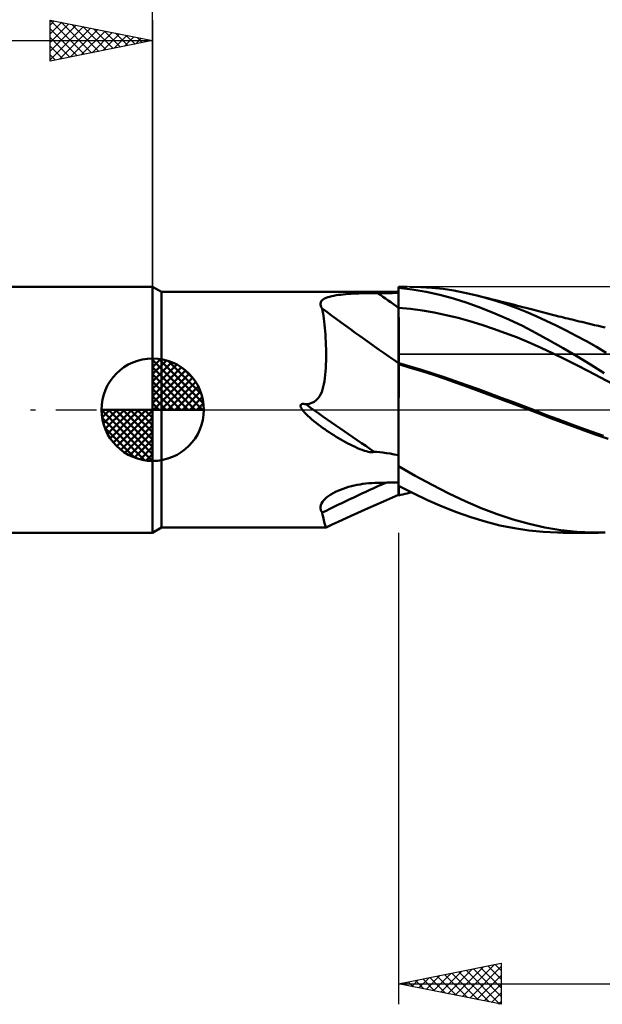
# Model space of a CAD drawing. Header units: millimetres. Extents: x -62 to 100, y -40 to 43.
# Tile 2 of 5: x -6 to 22, y -29 to 19. Entities that reach past the tile are written whole.
import ezdxf

# ---------------------------------------------------------------- set-up
doc = ezdxf.new("R2010")
doc.units = ezdxf.units.MM
doc.header["$LTSCALE"] = 4.95
doc.linetypes.add('LONGDASH_DASH', pattern=[0.85, 0.4, -0.2, 0.05, -0.2])
for name, color, linetype in [('1', 4, 'CONTINUOUS'), ('2', 7, 'CONTINUOUS'), ('4', 2, 'LONGDASH_DASH'), ('CUT', 1, 'CONTINUOUS'), ('NOCUT', 7, 'CONTINUOUS'), ('SK1', 4, 'CONTINUOUS'), ('SK2', 7, 'CONTINUOUS'), ('SK4', 2, 'LONGDASH_DASH')]:
    doc.layers.add(name, color=color, linetype=linetype)

msp = doc.modelspace()

# ---------------------------------------------------------------- linework, layer by layer
at = {"layer": '1', "color": 4, "linetype": 'CONTINUOUS', "lineweight": 50}
for p, q in [((0.433, 5.75), (0, 6)), ((0, -6), (0, 6)), ((12, 6), (12.424, 6)), ((12, 1.778), (12, 6)), ((12.67, 5.857), (12, 5.938)), ((12, 5.795), (12, 5.933)), ((12, 5.795), (12, 5.933)), ((12.001, 5.657), (12, 5.795)), ((12.001, 5.657), (12, 5.795)), ((13.09, 5.983), (12.551, 5.999)), ((13.343, 5.742), (12.67, 5.857)), ((13.63, 5.946), (13.09, 5.983)), ((14.168, 5.887), (13.63, 5.946)), ((14.701, 5.806), (14.168, 5.887)), ((15.225, 5.705), (14.701, 5.806)), ((0.433, 5.75), (12, 5.75)), ((0.433, -5.75), (0.433, 5.75)), ((8.199, 5.236), (8.226, 5.287)), ((8.226, 5.287), (8.266, 5.335)), ((8.266, 5.335), (8.32, 5.379)), ((8.32, 5.379), (8.385, 5.418)), ((8.385, 5.418), (8.461, 5.453)), ((8.461, 5.453), (8.545, 5.484)), ((8.545, 5.484), (8.637, 5.512)), ((8.637, 5.512), (8.736, 5.537)), ((8.736, 5.537), (8.841, 5.559)), ((8.841, 5.559), (8.95, 5.578)), ((8.95, 5.578), (9.064, 5.595)), ((9.064, 5.595), (9.18, 5.609)), ((9.18, 5.609), (9.299, 5.622)), ((9.299, 5.622), (9.421, 5.634)), ((9.421, 5.634), (9.545, 5.644)), ((9.545, 5.644), (9.671, 5.652)), ((9.671, 5.652), (9.799, 5.66)), ((9.799, 5.66), (9.928, 5.666)), ((9.928, 5.666), (10.058, 5.671)), ((10.058, 5.671), (10.189, 5.676)), ((10.189, 5.676), (10.32, 5.68)), ((10.32, 5.68), (10.453, 5.683)), ((10.453, 5.683), (10.586, 5.686)), ((10.586, 5.686), (10.72, 5.687)), ((10.72, 5.687), (10.854, 5.689)), ((10.854, 5.689), (10.988, 5.689)), ((10.988, 5.689), (11.132, 5.69)), ((11.132, 5.69), (11.277, 5.69)), ((11.277, 5.69), (11.422, 5.691)), ((11.422, 5.691), (11.566, 5.691)), ((11.566, 5.691), (11.711, 5.691)), ((11.711, 5.691), (11.855, 5.692)), ((11.855, 5.692), (12, 5.692)), ((12.001, 5.519), (12.001, 5.657)), ((12.001, 5.519), (12.001, 5.657)), ((12.002, 5.382), (12.001, 5.519)), ((12.002, 5.382), (12.001, 5.519)), ((12.002, 5.244), (12.002, 5.382)), ((12.002, 5.244), (12.002, 5.382)), ((14.013, 5.596), (13.343, 5.742)), ((14.681, 5.418), (14.013, 5.596)), ((15.345, 5.208), (14.681, 5.418)), ((15.752, 5.585), (15.225, 5.705)), ((16.248, 5.454), (15.752, 5.585)), ((15.903, 5.548), (15.752, 5.585)), ((16.055, 5.51), (15.903, 5.548)), ((16.207, 5.472), (16.055, 5.51)), ((16.359, 5.435), (16.207, 5.472)), ((16.744, 5.308), (16.248, 5.454)), ((16.51, 5.397), (16.359, 5.435)), ((16.662, 5.359), (16.51, 5.397)), ((16.814, 5.321), (16.662, 5.359)), ((17.242, 5.144), (16.744, 5.308)), ((16.966, 5.283), (16.814, 5.321)), ((17.116, 5.245), (16.966, 5.283)), ((8.186, 5.18), (8.199, 5.236)), ((8.188, 5.122), (8.186, 5.18)), ((8.203, 5.062), (8.188, 5.122)), ((8.23, 5), (8.203, 5.062)), ((8.269, 4.936), (8.23, 5)), ((8.293, 4.821), (8.269, 4.936)), ((8.315, 4.699), (8.293, 4.821)), ((12, 4.968), (12, 4.968)), ((12.001, 4.968), (12, 4.968)), ((12.001, 4.968), (12.001, 4.968)), ((12.002, 4.968), (12.001, 4.968)), ((12.003, 5.106), (12.002, 5.244)), ((12.003, 5.106), (12.002, 5.244)), ((12.003, 4.968), (12.002, 4.968)), ((12.002, 4.968), (12.002, 4.968)), ((12.003, 4.968), (12.003, 5.106)), ((12.003, 4.968), (12.003, 5.106)), ((12.004, 4.783), (12.003, 4.968)), ((12.004, 4.783), (12.003, 4.968)), ((12.582, 4.911), (12.003, 4.968)), ((13.162, 4.832), (12.582, 4.911)), ((13.741, 4.734), (13.162, 4.832)), ((16.014, 4.968), (15.345, 5.208)), ((16.693, 4.699), (16.014, 4.968)), ((17.252, 5.211), (17.116, 5.245)), ((17.739, 4.965), (17.242, 5.144)), ((17.389, 5.176), (17.252, 5.211)), ((17.525, 5.141), (17.389, 5.176)), ((17.661, 5.107), (17.525, 5.141)), ((17.798, 5.072), (17.661, 5.107)), ((18.231, 4.771), (17.739, 4.965)), ((17.934, 5.037), (17.798, 5.072)), ((18.071, 5.002), (17.934, 5.037)), ((18.207, 4.967), (18.071, 5.002)), ((18.341, 4.932), (18.207, 4.967)), ((18.475, 4.898), (18.341, 4.932)), ((18.597, 4.866), (18.475, 4.898)), ((18.719, 4.835), (18.597, 4.866)), ((18.84, 4.803), (18.719, 4.835)), ((18.962, 4.772), (18.84, 4.803)), ((8.335, 4.571), (8.315, 4.699)), ((8.355, 4.435), (8.335, 4.571)), ((8.372, 4.294), (8.355, 4.435)), ((12.004, 4.597), (12.004, 4.783)), ((12.004, 4.597), (12.004, 4.783)), ((12.005, 4.411), (12.004, 4.597)), ((12.005, 4.412), (12.004, 4.597)), ((12.005, 4.227), (12.005, 4.412)), ((12.005, 4.227), (12.005, 4.411)), ((14.321, 4.616), (13.741, 4.734)), ((14.9, 4.476), (14.321, 4.616)), ((15.48, 4.317), (14.9, 4.476)), ((17.373, 4.403), (16.693, 4.699)), ((18.048, 4.082), (17.373, 4.403)), ((18.716, 4.563), (18.231, 4.771)), ((19.202, 4.341), (18.716, 4.563)), ((19.084, 4.74), (18.962, 4.772)), ((19.205, 4.709), (19.084, 4.74)), ((19.69, 4.107), (19.202, 4.341)), ((19.327, 4.678), (19.205, 4.709)), ((19.448, 4.647), (19.327, 4.678)), ((19.637, 4.599), (19.448, 4.647)), ((19.825, 4.552), (19.637, 4.599)), ((19.934, 4.525), (19.825, 4.552)), ((20.042, 4.498), (19.934, 4.525)), ((20.15, 4.471), (20.042, 4.498)), ((20.258, 4.444), (20.15, 4.471)), ((20.366, 4.417), (20.258, 4.444)), ((20.474, 4.391), (20.366, 4.417)), ((20.582, 4.364), (20.474, 4.391)), ((20.69, 4.338), (20.582, 4.364)), ((20.816, 4.307), (20.69, 4.338)), ((8.389, 4.146), (8.372, 4.294)), ((8.404, 3.991), (8.389, 4.146)), ((8.417, 3.831), (8.404, 3.991)), ((12.006, 4.045), (12.005, 4.227)), ((12.006, 4.044), (12.005, 4.227)), ((12.006, 3.866), (12.006, 4.045)), ((12.006, 3.865), (12.006, 4.044)), ((12.007, 3.692), (12.006, 3.866)), ((12.007, 3.691), (12.006, 3.865)), ((16.059, 4.14), (15.48, 4.317)), ((16.639, 3.948), (16.059, 4.14)), ((17.218, 3.739), (16.639, 3.948)), ((18.711, 3.74), (18.048, 4.082)), ((20.18, 3.861), (19.69, 4.107)), ((20.671, 3.604), (20.18, 3.861)), ((20.941, 4.277), (20.816, 4.307)), ((21.067, 4.246), (20.941, 4.277)), ((21.193, 4.216), (21.067, 4.246)), ((21.377, 4.172), (21.193, 4.216)), ((21.562, 4.128), (21.377, 4.172)), ((21.747, 4.084), (21.562, 4.128)), ((21.931, 4.04), (21.747, 4.084)), ((22.085, 4.004), (21.931, 4.04)), ((8.429, 3.666), (8.417, 3.831)), ((8.44, 3.495), (8.429, 3.666)), ((8.448, 3.319), (8.44, 3.495)), ((12.007, 3.523), (12.007, 3.692)), ((12.007, 3.522), (12.007, 3.691)), ((12.007, 3.361), (12.007, 3.523)), ((12.007, 3.36), (12.007, 3.522)), ((17.798, 3.514), (17.218, 3.739)), ((18.377, 3.273), (17.798, 3.514)), ((19.372, 3.378), (18.711, 3.74)), ((20.037, 3), (19.372, 3.378)), ((21.162, 3.336), (20.671, 3.604)), ((8.455, 3.139), (8.448, 3.319)), ((8.46, 2.954), (8.455, 3.139)), ((8.463, 2.765), (8.46, 2.954)), ((12.008, 3.206), (12.007, 3.361)), ((12.008, 3.205), (12.007, 3.36)), ((12.008, 3.059), (12.008, 3.206)), ((12.008, 3.058), (12.008, 3.205)), ((12.008, 2.921), (12.008, 3.059)), ((12.008, 2.921), (12.008, 3.058)), ((12.009, 2.793), (12.008, 2.921)), ((12.009, 2.793), (12.008, 2.921)), ((18.957, 3.015), (18.377, 3.273)), ((19.536, 2.746), (18.957, 3.015)), ((20.702, 2.606), (20.037, 3)), ((21.652, 3.058), (21.162, 3.336)), ((22.135, 2.772), (21.652, 3.058)), ((8.461, 2.388), (8.463, 2.574)), ((8.463, 2.574), (8.463, 2.765)), ((12.008, 2.395), (12.009, 2.477)), ((12.008, 2.395), (12.009, 2.476)), ((12.009, 2.676), (12.009, 2.793)), ((12.009, 2.676), (12.009, 2.793)), ((12.009, 2.57), (12.009, 2.676)), ((12.009, 2.57), (12.009, 2.676)), ((12.009, 2.476), (12.009, 2.57)), ((12.009, 2.477), (12.009, 2.57)), ((20.116, 2.467), (19.536, 2.746)), ((20.695, 2.179), (20.116, 2.467)), ((21.368, 2.198), (20.702, 2.606)), ((8.436, 1.857), (8.447, 2.028)), ((8.447, 2.028), (8.455, 2.205)), ((8.455, 2.205), (8.461, 2.388)), ((12.001, 2.274), (12, 2.274)), ((12.001, 2.218), (12, 2.218)), ((12.003, 2.274), (12.001, 2.274)), ((12.004, 2.217), (12.001, 2.218)), ((12.004, 2.273), (12.003, 2.274)), ((12.005, 2.273), (12.004, 2.273)), ((12.005, 2.217), (12.004, 2.217)), ((12.007, 2.273), (12.005, 2.273)), ((12.007, 2.216), (12.005, 2.217)), ((12.008, 2.272), (12.007, 2.273)), ((12.008, 2.216), (12.007, 2.216)), ((12.007, 1.996), (12.008, 2.216)), ((12.007, 1.929), (12.008, 2.08)), ((12.007, 1.74), (12.007, 1.996)), ((12.007, 1.764), (12.007, 1.929)), ((12.008, 2.327), (12.008, 2.395)), ((12.008, 2.327), (12.008, 2.395)), ((12.008, 2.272), (12.008, 2.327)), ((12.008, 2.272), (12.008, 2.327)), ((12.563, 2.111), (12.008, 2.272)), ((12.008, 2.248), (12.008, 2.272)), ((12.008, 2.24), (12.008, 2.248)), ((12.008, 2.24), (12.008, 2.248)), ((12.008, 2.216), (12.008, 2.24)), ((12.572, 2.049), (12.008, 2.216)), ((12.008, 2.08), (12.008, 2.216)), ((13.118, 1.943), (12.563, 2.111)), ((13.139, 1.875), (12.572, 2.049)), ((13.672, 1.768), (13.118, 1.943)), ((21.275, 1.883), (20.695, 2.179)), ((22.032, 1.775), (21.368, 2.198)), ((8.383, 1.387), (8.404, 1.536)), ((8.404, 1.536), (8.422, 1.693)), ((8.422, 1.693), (8.436, 1.857)), ((12, 1.634), (12, 1.778)), ((12, 1.48), (12, 1.634)), ((12, 1.319), (12, 1.48)), ((12.005, 1.127), (12.006, 1.449)), ((12.006, 1.586), (12.007, 1.764)), ((12.006, 1.449), (12.007, 1.74)), ((12.006, 1.393), (12.006, 1.586)), ((13.705, 1.694), (13.139, 1.875)), ((14.227, 1.584), (13.672, 1.768)), ((14.266, 1.506), (13.705, 1.694)), ((14.782, 1.393), (14.227, 1.584)), ((14.817, 1.313), (14.266, 1.506)), ((21.854, 1.576), (21.275, 1.883)), ((22.434, 1.26), (21.854, 1.576)), ((8.248, 0.862), (8.29, 0.981)), ((8.29, 0.981), (8.326, 1.11)), ((8.326, 1.11), (8.357, 1.245)), ((8.357, 1.245), (8.383, 1.387)), ((12, 1.148), (12, 1.319)), ((12, 0.97), (12, 1.148)), ((12, 0.784), (12, 0.97)), ((12.005, 0.971), (12.006, 1.188)), ((12.005, 0.776), (12.005, 1.127)), ((12.005, 0.742), (12.005, 0.971)), ((12.006, 1.188), (12.006, 1.393)), ((15.337, 1.196), (14.782, 1.393)), ((15.368, 1.114), (14.817, 1.313)), ((15.892, 0.995), (15.337, 1.196)), ((15.928, 0.909), (15.368, 1.114)), ((16.447, 0.792), (15.892, 0.995)), ((7.974, 0.457), (8.061, 0.543)), ((8.061, 0.543), (8.136, 0.641)), ((8.136, 0.641), (8.197, 0.749)), ((8.197, 0.749), (8.248, 0.862)), ((12, 0.592), (12, 0.784)), ((12, 0.393), (12, 0.592)), ((12.004, 0.399), (12.005, 0.776)), ((12.004, 0.504), (12.005, 0.742)), ((12.004, 0.256), (12.004, 0.504)), ((16.5, 0.699), (15.928, 0.909)), ((17.002, 0.586), (16.447, 0.792)), ((17.074, 0.486), (16.5, 0.699)), ((17.556, 0.379), (17.002, 0.586)), ((17.646, 0.272), (17.074, 0.486)), ((7.215, 0.202), (7.217, 0.214)), ((7.215, 0.19), (7.215, 0.202)), ((7.216, 0.178), (7.215, 0.19)), ((7.218, 0.166), (7.216, 0.178)), ((7.217, 0.214), (7.22, 0.225)), ((7.221, 0.154), (7.218, 0.166)), ((7.22, 0.225), (7.225, 0.236)), ((7.225, 0.142), (7.221, 0.154)), ((7.225, 0.236), (7.232, 0.246)), ((7.229, 0.131), (7.225, 0.142)), ((7.233, 0.119), (7.229, 0.131)), ((7.232, 0.246), (7.24, 0.254)), ((7.238, 0.108), (7.233, 0.119)), ((7.244, 0.096), (7.238, 0.108)), ((7.24, 0.254), (7.25, 0.262)), ((7.25, 0.085), (7.244, 0.096)), ((7.25, 0.262), (7.26, 0.267)), ((7.256, 0.074), (7.25, 0.085)), ((7.262, 0.062), (7.256, 0.074)), ((7.26, 0.267), (7.271, 0.272)), ((7.269, 0.051), (7.262, 0.062)), ((7.276, 0.041), (7.269, 0.051)), ((7.271, 0.272), (7.283, 0.276)), ((7.283, 0.03), (7.276, 0.041)), ((7.283, 0.276), (7.295, 0.278)), ((7.289, 0.02), (7.283, 0.03)), ((7.296, 0.01), (7.289, 0.02)), ((7.295, 0.278), (7.307, 0.28)), ((7.303, 0), (7.296, 0.01)), ((7.355, -0.066), (7.303, 0)), ((7.307, 0.28), (7.319, 0.281)), ((7.319, 0.281), (7.331, 0.282)), ((7.331, 0.282), (7.344, 0.282)), ((7.357, 0.282), (7.344, 0.282)), ((7.37, 0.282), (7.357, 0.282)), ((7.384, 0.28), (7.37, 0.282)), ((7.397, 0.279), (7.384, 0.28)), ((7.411, 0.277), (7.397, 0.279)), ((7.424, 0.275), (7.411, 0.277)), ((7.438, 0.273), (7.424, 0.275)), ((7.451, 0.271), (7.438, 0.273)), ((7.464, 0.268), (7.451, 0.271)), ((7.477, 0.265), (7.464, 0.268)), ((7.489, 0.263), (7.477, 0.265)), ((7.489, 0.263), (7.633, 0.289)), ((7.633, 0.289), (7.761, 0.33)), ((7.761, 0.33), (7.874, 0.386)), ((7.874, 0.386), (7.974, 0.457)), ((12, 0.188), (12, 0.393)), ((12, -0.022), (12, 0.188)), ((12.004, 0), (12.004, 0.399)), ((12.004, 0), (12.004, 0.256)), ((18.111, 0.168), (17.556, 0.379)), ((18.212, 0.056), (17.646, 0.272)), ((18.666, -0.045), (18.111, 0.168)), ((18.769, -0.159), (18.212, 0.056)), ((7.417, -0.138), (7.355, -0.066)), ((7.491, -0.216), (7.417, -0.138)), ((7.575, -0.298), (7.491, -0.216)), ((7.669, -0.384), (7.575, -0.298)), ((7.769, -0.471), (7.669, -0.384)), ((7.872, -0.557), (7.769, -0.471)), ((12, -0.238), (12, -0.022)), ((12, -0.459), (12, -0.238)), ((12, -0.684), (12, -0.459)), ((12.002, -0.745), (12.003, -0.366)), ((12.003, -0.231), (12.004, 0)), ((12.003, -0.366), (12.004, 0)), ((12.003, -0.468), (12.003, -0.231)), ((12.003, -0.71), (12.003, -0.468)), ((19.221, -0.259), (18.666, -0.045)), ((19.33, -0.375), (18.769, -0.159)), ((19.776, -0.469), (19.221, -0.259)), ((19.905, -0.592), (19.33, -0.375)), ((20.331, -0.676), (19.776, -0.469)), ((7.975, -0.64), (7.872, -0.557)), ((8.08, -0.721), (7.975, -0.64)), ((8.185, -0.8), (8.08, -0.721)), ((8.292, -0.878), (8.185, -0.8)), ((8.399, -0.954), (8.292, -0.878)), ((8.507, -1.029), (8.399, -0.954)), ((12, -0.912), (12, -0.684)), ((12, -1.144), (12, -0.912)), ((12.002, -0.956), (12.003, -0.71)), ((12.002, -1.134), (12.002, -0.745)), ((12.002, -1.206), (12.002, -0.956)), ((20.482, -0.805), (19.905, -0.592)), ((20.886, -0.88), (20.331, -0.676)), ((21.061, -1.015), (20.482, -0.805)), ((21.44, -1.081), (20.886, -0.88)), ((8.617, -1.102), (8.507, -1.029)), ((8.728, -1.175), (8.617, -1.102)), ((8.839, -1.247), (8.728, -1.175)), ((8.952, -1.317), (8.839, -1.247)), ((9.066, -1.385), (8.952, -1.317)), ((9.179, -1.452), (9.066, -1.385)), ((12, -1.378), (12, -1.144)), ((12, -1.614), (12, -1.378)), ((12.001, -1.53), (12.002, -1.134)), ((12.002, -1.458), (12.002, -1.206)), ((21.642, -1.222), (21.061, -1.015)), ((21.995, -1.279), (21.44, -1.081)), ((22.221, -1.427), (21.642, -1.222)), ((9.293, -1.517), (9.179, -1.452)), ((9.408, -1.581), (9.293, -1.517)), ((9.524, -1.643), (9.408, -1.581)), ((9.642, -1.703), (9.524, -1.643)), ((9.76, -1.762), (9.642, -1.703)), ((9.878, -1.818), (9.76, -1.762)), ((9.996, -1.87), (9.878, -1.818)), ((10.115, -1.92), (9.996, -1.87)), ((10.228, -1.963), (10.115, -1.92)), ((12, -1.852), (12, -1.614)), ((12, -2.091), (12, -1.852)), ((12.001, -1.712), (12.002, -1.458)), ((12.001, -1.931), (12.001, -1.53)), ((12.001, -1.968), (12.001, -1.712)), ((10.332, -2), (10.228, -1.963)), ((10.428, -2.029), (10.332, -2)), ((10.515, -2.052), (10.428, -2.029)), ((10.593, -2.068), (10.515, -2.052)), ((10.67, -2.078), (10.593, -2.068)), ((10.67, -2.078), (10.747, -2.077)), ((10.747, -2.077), (10.816, -2.052)), ((10.945, -2.059), (10.816, -2.052)), ((11.086, -2.072), (10.945, -2.059)), ((11.24, -2.09), (11.086, -2.072)), ((11.407, -2.114), (11.24, -2.09)), ((11.589, -2.144), (11.407, -2.114)), ((11.786, -2.181), (11.589, -2.144)), ((12, -2.224), (11.786, -2.181)), ((12, -2.333), (12.001, -1.931)), ((12, -2.183), (12, -2.091)), ((12, -2.275), (12, -2.183)), ((12, -2.48), (12.001, -2.224)), ((12, -2.367), (12, -2.275)), ((12, -2.736), (12, -2.333)), ((12, -2.46), (12, -2.367)), ((12.001, -2.224), (12.001, -1.968)), ((12, -2.552), (12, -2.46)), ((12, -2.735), (12, -2.48)), ((12, -2.644), (12, -2.552)), ((12, -2.736), (12, -2.644)), ((12, -2.737), (12, -2.735)), ((12, -2.739), (12, -2.737)), ((12, -2.741), (12, -2.739)), ((12, -2.743), (12, -2.741)), ((12, -2.745), (12, -2.743)), ((12, -2.747), (12, -2.745)), ((12, -2.749), (12, -2.747)), ((12.815, -3.223), (12, -2.749)), ((12, -3.714), (12, -2.749)), ((13.634, -3.671), (12.815, -3.223)), ((9.295, -3.856), (9.428, -3.811)), ((9.428, -3.811), (9.563, -3.77)), ((9.563, -3.77), (9.701, -3.733)), ((9.701, -3.733), (9.84, -3.7)), ((9.84, -3.7), (9.98, -3.67)), ((9.98, -3.67), (10.121, -3.645)), ((10.121, -3.645), (10.264, -3.622)), ((10.264, -3.622), (10.407, -3.604)), ((10.407, -3.604), (10.552, -3.589)), ((10.552, -3.589), (10.697, -3.578)), ((10.697, -3.578), (10.842, -3.57)), ((10.842, -3.57), (10.988, -3.566)), ((10.988, -3.566), (11.132, -3.563)), ((11.132, -3.563), (11.277, -3.561)), ((11.277, -3.561), (11.422, -3.559)), ((11.422, -3.559), (11.566, -3.557)), ((11.566, -3.557), (11.711, -3.554)), ((11.711, -3.554), (11.855, -3.552)), ((11.855, -3.552), (12, -3.55)), ((12.706, -4.075), (12, -3.714)), ((12, -3.748), (12, -3.714)), ((12, -3.849), (12, -3.748)), ((12.006, -3.857), (12.007, -3.717)), ((12.006, -3.858), (12.007, -3.718)), ((14.449, -4.09), (13.634, -3.671)), ((8.419, -4.344), (8.503, -4.271)), ((8.503, -4.271), (8.596, -4.201)), ((8.596, -4.201), (8.697, -4.135)), ((8.697, -4.135), (8.805, -4.072)), ((8.805, -4.072), (8.919, -4.013)), ((8.919, -4.013), (9.041, -3.957)), ((9.041, -3.957), (9.167, -3.904)), ((9.167, -3.904), (9.295, -3.856)), ((11.259, -4.473), (12, -4.155)), ((12, -3.937), (12, -3.849)), ((12, -4.012), (12, -3.937)), ((12, -4.073), (12, -4.012)), ((12, -4.121), (12, -4.073)), ((12, -4.156), (12, -4.121)), ((12, -4.176), (12, -4.156)), ((12, -4.183), (12, -4.176)), ((12, -4.183), (12.001, -4.183)), ((12.001, -4.183), (12.002, -4.183)), ((12.002, -4.183), (12.003, -4.183)), ((12.003, -4.183), (12.003, -4.182)), ((12.003, -4.182), (12.004, -4.182)), ((12.003, -4.183), (12.003, -4.183)), ((12.004, -4.169), (12.005, -4.13)), ((12.004, -4.169), (12.005, -4.13)), ((12.004, -4.182), (12.108, -4.157)), ((12.004, -4.182), (12.004, -4.169)), ((12.004, -4.182), (12.004, -4.169)), ((12.005, -4.064), (12.006, -3.973)), ((12.005, -4.065), (12.006, -3.974)), ((12.005, -4.13), (12.005, -4.064)), ((12.005, -4.13), (12.005, -4.065)), ((12.006, -3.973), (12.006, -3.857)), ((12.006, -3.974), (12.006, -3.858)), ((12.108, -4.157), (12.211, -4.133)), ((12.211, -4.133), (12.315, -4.108)), ((12.315, -4.108), (12.418, -4.084)), ((12.418, -4.084), (12.522, -4.059)), ((12.522, -4.059), (12.626, -4.035)), ((13.413, -4.409), (12.706, -4.075)), ((15.242, -4.468), (14.449, -4.09)), ((8.187, -4.813), (8.188, -4.736)), ((8.188, -4.736), (8.204, -4.657)), ((8.204, -4.657), (8.237, -4.578)), ((8.237, -4.578), (8.284, -4.498)), ((8.284, -4.498), (8.345, -4.42)), ((8.345, -4.42), (8.419, -4.344)), ((9.682, -5.178), (10.521, -4.797)), ((10.521, -4.797), (11.259, -4.473)), ((14.119, -4.716), (13.413, -4.409)), ((14.821, -4.995), (14.119, -4.716)), ((16.025, -4.804), (15.242, -4.468)), ((8.201, -4.886), (8.187, -4.813)), ((8.228, -4.956), (8.201, -4.886)), ((8.269, -5.022), (8.228, -4.956)), ((8.293, -5.127), (8.269, -5.022)), ((8.316, -5.225), (8.293, -5.127)), ((8.337, -5.314), (8.316, -5.225)), ((9.06, -5.466), (9.682, -5.178)), ((15.52, -5.243), (14.821, -4.995)), ((16.228, -5.459), (15.52, -5.243)), ((16.813, -5.101), (16.025, -4.804)), ((17.599, -5.358), (16.813, -5.101)), ((0, -6), (0.433, -5.75)), ((0.433, -5.75), (8.461, -5.75)), ((8.357, -5.396), (8.337, -5.314)), ((8.375, -5.469), (8.357, -5.396)), ((8.392, -5.534), (8.375, -5.469)), ((8.407, -5.591), (8.392, -5.534)), ((8.42, -5.639), (8.407, -5.591)), ((8.432, -5.679), (8.42, -5.639)), ((8.443, -5.71), (8.432, -5.679)), ((8.451, -5.732), (8.443, -5.71)), ((8.457, -5.745), (8.451, -5.732)), ((8.461, -5.75), (8.457, -5.745)), ((8.461, -5.75), (8.461, -5.75)), ((8.461, -5.75), (8.462, -5.75)), ((8.462, -5.75), (8.761, -5.607)), ((8.462, -5.75), (8.462, -5.75)), ((8.462, -5.75), (8.462, -5.75)), ((8.462, -5.75), (8.462, -5.75)), ((8.462, -5.75), (8.462, -5.75)), ((8.761, -5.607), (9.06, -5.466)), ((16.944, -5.64), (16.228, -5.459)), ((17.659, -5.785), (16.944, -5.64)), ((18.378, -5.574), (17.599, -5.358)), ((19.144, -5.746), (18.378, -5.574)), ((19.92, -5.875), (19.144, -5.746)), ((18.363, -5.893), (17.659, -5.785)), ((19.059, -5.964), (18.363, -5.893)), ((19.757, -5.997), (19.059, -5.964)), ((19.757, -5.997), (20.457, -5.993)), ((20.699, -5.958), (19.92, -5.875)), ((21.751, -6), (20.039, -6)), ((21.478, -5.997), (20.699, -5.958)), ((21.478, -5.997), (22.077, -5.996))]:
    msp.add_line(p, q, dxfattribs=at)
for centre, major_axis, ratio, start_param, end_param in [((63.327, 69.137), (-87.428, 44.301), 0.833007, 1.385998, 1.398733), ((62.623, 67.749), (-88.149, 44.666), 0.833007, 1.366027, 1.412675), ((61.415, 65.365), (-89.846, 45.526), 0.833007, 1.384281, 1.424693), ((62.623, -82.787), (-87.428, 46.062), 0.843906, 5.695871, 5.734937)]:
    msp.add_ellipse(centre, major_axis=major_axis, ratio=ratio, start_param=start_param, end_param=end_param, dxfattribs=at)
at = {"layer": '2', "color": 7, "linetype": 'CONTINUOUS', "lineweight": 25}
for p, q in [((0, 0), (0, 29)), ((12, -6), (12, -29)), ((12, -28), (17, -27)), ((14.408, -28.482), (15.612, -27.278)), ((14.762, -28.552), (16.143, -27.171)), ((15.115, -28.623), (16.673, -27.065)), ((15.298, -27.34), (16.946, -28.989)), ((15.469, -28.694), (17, -27.163)), ((15.651, -27.27), (17, -28.619)), ((16.005, -27.199), (17, -28.194)), ((16.358, -27.128), (17, -27.77)), ((16.712, -27.058), (17, -27.346)), ((17, -27), (17, -29)), ((12.641, -28.128), (12.961, -27.808)), ((12.823, -27.835), (13.234, -28.247)), ((12.994, -28.199), (13.491, -27.702)), ((13.176, -27.765), (13.764, -28.353)), ((13.348, -28.27), (14.021, -27.596)), ((13.53, -27.694), (14.295, -28.459)), ((13.701, -28.34), (14.552, -27.49)), ((13.883, -27.623), (14.825, -28.565)), ((14.055, -28.411), (15.082, -27.384)), ((14.237, -27.553), (15.355, -28.671)), ((14.591, -27.482), (15.886, -28.777)), ((14.944, -27.411), (16.416, -28.883)), ((15.822, -28.764), (17, -27.587)), ((12, -28), (48, -28)), ((17, -29), (12, -28)), ((12.116, -27.977), (12.173, -28.035)), ((12.287, -28.057), (12.43, -27.914)), ((12.469, -27.906), (12.704, -28.141)), ((16.176, -28.835), (17, -28.011)), ((16.53, -28.906), (17, -28.436)), ((16.883, -28.977), (17, -28.86))]:
    msp.add_line(p, q, dxfattribs=at)
at = {"layer": '4', "color": 2, "linetype": 'LONGDASH_DASH', "lineweight": 25}
msp.add_line((0, 0), (48, 0), dxfattribs=at)
at = {"layer": 'CUT', "color": 1, "linetype": 'CONTINUOUS', "lineweight": 25}
for p, q in [((48, 6), (12, 6)), ((12, 6), (12, 5.995)), ((12, 5.995), (12.01, 2.7)), ((12.01, 2.7), (47.99, 2.7))]:
    msp.add_line(p, q, dxfattribs=at)
at = {"layer": 'NOCUT', "color": 7, "linetype": 'CONTINUOUS', "lineweight": 25}
for p, q in [((0.433, 5.75), (0, 6)), ((0, 6), (0, 0)), ((12.01, 2.7), (12, 5.995)), ((12, 5.995), (12, 5.75)), ((12, 5.75), (0.433, 5.75)), ((47.99, 2.7), (12.01, 2.7)), ((0, 0), (48, 0))]:
    msp.add_line(p, q, dxfattribs=at)
at = {"layer": 'SK1', "color": 4, "linetype": 'CONTINUOUS', "lineweight": 50}
for p, q in [((0, 6), (-44, 6)), ((0, 0), (0, 2.5)), ((0, 2.435), (0.063, 2.498)), ((0, 2.081), (0.387, 2.469)), ((0, 2.435), (2.435, 0)), ((0, 1.728), (0.677, 2.405)), ((0.308, 2.481), (2.481, 0.308)), ((0, 1.374), (0.941, 2.315)), ((0, 1.021), (1.182, 2.202)), ((0, 2.081), (2.081, 0)), ((0, 0.667), (1.401, 2.069)), ((0.761, 2.381), (2.381, 0.761)), ((1.486, 2.01), (2.01, 1.486)), ((0, 0.314), (1.604, 1.917)), ((0, 1.728), (1.728, 0)), ((0.04, 0), (1.787, 1.747)), ((0.393, 0), (1.953, 1.559)), ((0, 1.374), (1.374, 0)), ((0, 1.021), (1.021, 0)), ((0.747, 0), (2.101, 1.354)), ((1.101, 0), (2.229, 1.129)), ((0, 0.667), (0.667, 0)), ((1.454, 0), (2.338, 0.884)), ((1.808, 0), (2.423, 0.615)), ((0, 0), (-2.5, 0)), ((-2.498, -0.063), (-2.435, 0)), ((-2.469, -0.387), (-2.081, 0)), ((-2.405, -0.677), (-1.728, 0)), ((-2.315, -0.941), (-1.374, 0)), ((-2.202, -1.182), (-1.021, 0)), ((-2.161, 0), (0, -2.161)), ((-2.069, -1.401), (-0.667, 0)), ((-1.917, -1.604), (-0.314, 0)), ((-1.808, 0), (0, -1.808)), ((-1.454, 0), (0, -1.454)), ((-1.101, 0), (0, -1.101)), ((-0.747, 0), (0, -0.747)), ((-0.393, 0), (0, -0.393)), ((-0.04, 0), (0, -0.04)), ((0, 0.314), (0.314, 0)), ((0, 0), (2.5, 0)), ((0, -2.5), (0, 0)), ((2.161, 0), (2.479, 0.318)), ((-2.5, -0.015), (-0.015, -2.5)), ((-2.466, -0.402), (-0.402, -2.466)), ((-1.747, -1.787), (0, -0.04)), ((-1.559, -1.953), (0, -0.393)), ((-2.337, -0.884), (-0.884, -2.337)), ((-1.354, -2.101), (0, -0.747)), ((-1.129, -2.229), (0, -1.101)), ((-0.884, -2.338), (0, -1.454)), ((-0.615, -2.423), (0, -1.808)), ((-0.318, -2.479), (0, -2.161)), ((-44, -6), (0, -6))]:
    msp.add_line(p, q, dxfattribs=at)
for start, end in [(90, 180), (0, 90), (180, 270), (270, 0)]:
    msp.add_arc((0, 0), 2.5, start, end, dxfattribs=at)
at = {"layer": 'SK2', "color": 7, "linetype": 'CONTINUOUS', "lineweight": 25}
for p, q in [((-5, 17), (-5, 19)), ((-5, 19), (0, 18)), ((-5, 18.759), (-4.799, 18.96)), ((-5, 18.335), (-4.445, 18.889)), ((-5, 17.91), (-4.092, 18.818)), ((-5, 17.486), (-3.738, 18.748)), ((-4.999, 19), (-3.333, 17.333)), ((-4.469, 18.894), (-2.979, 17.404)), ((-3.938, 18.788), (-2.626, 17.475)), ((0, 19), (0, 6)), ((-5, 17.062), (-3.385, 18.677)), ((-5, 18.576), (-3.686, 17.263)), ((-4.547, 17.091), (-3.031, 18.606)), ((-4.017, 17.197), (-2.678, 18.536)), ((-3.486, 17.303), (-2.324, 18.465)), ((-3.408, 18.682), (-2.272, 17.546)), ((-2.956, 17.409), (-1.971, 18.394)), ((-2.878, 18.576), (-1.919, 17.616)), ((-2.426, 17.515), (-1.617, 18.323)), ((-2.347, 18.469), (-1.565, 17.687)), ((-1.895, 17.621), (-1.263, 18.253)), ((-1.817, 18.363), (-1.211, 17.758)), ((-1.287, 18.257), (-0.858, 17.828)), ((-45, 18), (0, 18)), ((-5, 18.152), (-4.04, 17.192)), ((0, 18), (-5, 17)), ((-1.365, 17.727), (-0.91, 18.182)), ((-0.835, 17.833), (-0.556, 18.111)), ((-0.756, 18.151), (-0.504, 17.899)), ((-0.304, 17.939), (-0.203, 18.041)), ((-0.226, 18.045), (-0.151, 17.97)), ((-5, 17.728), (-4.393, 17.121)), ((-5, 17.304), (-4.747, 17.051))]:
    msp.add_line(p, q, dxfattribs=at)
at = {"layer": 'SK4', "color": 2, "linetype": 'LONGDASH_DASH', "lineweight": 25}
msp.add_line((-51, 0), (54, 0), dxfattribs=at)

doc.saveas('drawing.dxf')
